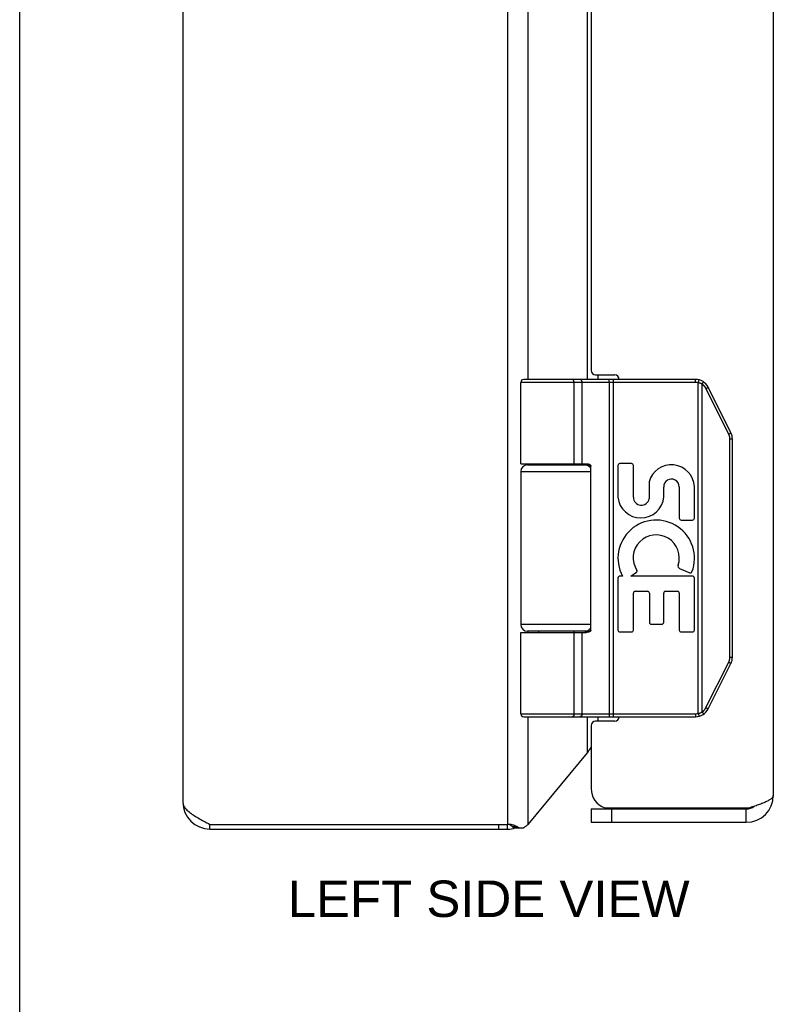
# Model space of a CAD drawing. Header units: inches. Extents: x 0 to 36.8, y 0 to 23.8.
# Tile 2 of 11: x 0 to 3.4, y 6 to 10.4. Entities that reach past the tile are written whole.
import ezdxf

# ---------------------------------------------------------------- set-up
doc = ezdxf.new("R2010")
doc.units = ezdxf.units.IN
doc.header["$LTSCALE"] = 2.021622
doc.header["$MEASUREMENT"] = 0
doc.layers.get('0').update_dxf_attribs({"linetype": 'CONTINUOUS'})
doc.layers.add('02___PRT_ALL_AXES', color=7, linetype='CONTINUOUS')
doc.layers.add('DIMENSIONS', color=7, linetype='CONTINUOUS')
doc.styles.get("Standard").update_dxf_attribs({"font": 'arial.ttf'})

msp = doc.modelspace()

# ---------------------------------------------------------------- linework, layer by layer
at = {"color": 7, "linetype": 'Continuous'}
for p, q in [((0, 0), (0, 23.7838)), ((3.0053, 8.8087), (2.2279, 8.8087)), ((3.0053, 8.8217), (2.2409, 8.8217)), ((2.4584, 8.8217), (2.4583, 8.8217)), ((2.4585, 8.8217), (2.4584, 8.8217)), ((2.4648, 8.4467), (2.4648, 8.8089)), ((2.4648, 8.4467), (2.4648, 8.8089)), ((2.5008, 8.4467), (2.5008, 8.8087)), ((2.621, 8.8169), (2.621, 8.8172)), ((2.6211, 8.8165), (2.621, 8.8169)), ((2.6211, 8.8162), (2.6211, 8.8165)), ((2.6211, 8.8158), (2.6211, 8.8162)), ((2.6212, 8.8155), (2.6211, 8.8158)), ((2.6212, 8.8151), (2.6212, 8.8155)), ((2.6212, 8.8147), (2.6212, 8.8151)), ((2.6213, 8.8143), (2.6212, 8.8147)), ((2.6213, 8.8139), (2.6213, 8.8143)), ((2.6213, 8.8135), (2.6213, 8.8139)), ((2.6214, 8.8131), (2.6213, 8.8135)), ((2.6214, 8.8127), (2.6214, 8.8131)), ((2.6214, 8.8123), (2.6214, 8.8127)), ((2.6214, 8.8119), (2.6214, 8.8123)), ((2.6214, 8.8115), (2.6214, 8.8119)), ((2.6214, 8.811), (2.6214, 8.8115)), ((2.6215, 8.8106), (2.6214, 8.811)), ((2.6215, 8.8102), (2.6215, 8.8106)), ((2.6215, 8.8097), (2.6215, 8.8102)), ((2.6215, 8.8093), (2.6215, 8.8097)), ((2.6215, 8.8089), (2.6215, 8.8093)), ((2.6215, 8.8089), (2.6215, 7.3344)), ((2.6407, 7.3217), (2.6407, 8.8217)), ((3.0053, 8.8087), (3.0053, 8.8217)), ((3.0172, 8.8072), (3.0204, 8.8198)), ((3.0172, 7.3361), (3.0172, 8.8072)), ((3.0361, 8.8029), (3.0364, 8.8034)), ((3.0364, 8.8034), (3.0367, 8.8037)), ((3.0367, 8.8037), (3.0369, 8.8041)), ((3.0369, 8.8041), (3.0371, 8.8044)), ((3.0371, 8.8044), (3.0372, 8.8047)), ((3.0372, 8.8047), (3.0374, 8.8051)), ((3.0374, 8.8051), (3.0376, 8.8054)), ((3.0376, 8.8054), (3.0378, 8.8057)), ((3.0378, 8.8057), (3.038, 8.806)), ((3.038, 8.806), (3.0381, 8.8063)), ((3.0381, 8.8063), (3.0383, 8.8066)), ((3.0383, 8.8066), (3.0385, 8.8069)), ((3.0385, 8.8069), (3.0386, 8.8072)), ((3.0386, 8.8072), (3.0387, 8.8075)), ((3.0387, 8.8075), (3.0389, 8.8077)), ((3.0389, 8.8077), (3.039, 8.808)), ((3.0345, 8.8004), (3.0348, 8.8007)), ((3.0345, 7.343), (3.0345, 8.8004)), ((3.0348, 8.8007), (3.0351, 8.8013)), ((3.0351, 8.8013), (3.0355, 8.8018)), ((3.0355, 8.8018), (3.0358, 8.8023)), ((3.0358, 8.8023), (3.0361, 8.8029)), ((3.0514, 8.7813), (3.052, 8.7816)), ((3.1525, 8.579), (3.0514, 8.7813)), ((3.052, 8.7816), (3.0527, 8.782)), ((3.0527, 8.782), (3.0535, 8.7824)), ((3.0535, 8.7824), (3.0542, 8.7828)), ((3.0542, 8.7828), (3.0549, 8.7831)), ((3.0549, 8.7831), (3.0556, 8.7835)), ((3.0556, 8.7835), (3.0562, 8.7839)), ((3.0562, 8.7839), (3.0567, 8.7841)), ((3.0567, 8.7841), (3.0572, 8.7844)), ((3.0572, 8.7844), (3.0576, 8.7846)), ((3.0576, 8.7846), (3.058, 8.7849)), ((3.058, 8.7849), (3.0584, 8.7851)), ((3.0584, 8.7851), (3.0587, 8.7852)), ((3.0587, 8.7852), (3.0589, 8.7854)), ((3.0589, 8.7854), (3.0591, 8.7855)), ((3.0591, 8.7855), (3.0593, 8.7857)), ((3.0593, 8.7857), (3.0595, 8.7858)), ((3.0595, 8.7858), (3.0597, 8.7859)), ((3.0597, 8.7859), (3.0599, 8.786)), ((3.1623, 8.5849), (3.0612, 8.7871)), ((3.1525, 8.579), (3.1531, 8.5793)), ((3.1531, 8.5793), (3.1538, 8.5797)), ((3.1538, 8.5797), (3.1546, 8.5801)), ((3.1546, 8.5801), (3.1553, 8.5805)), ((3.1553, 8.5805), (3.156, 8.5809)), ((3.156, 8.5809), (3.1567, 8.5813)), ((3.1567, 8.5813), (3.1574, 8.5816)), ((3.1574, 8.5816), (3.1578, 8.5819)), ((3.1577, 8.5569), (3.1689, 8.5569)), ((3.1577, 7.5864), (3.1577, 8.5569)), ((3.1578, 8.5819), (3.1583, 8.5821)), ((3.1583, 8.5821), (3.1587, 8.5824)), ((3.1587, 8.5824), (3.1591, 8.5826)), ((3.1591, 8.5826), (3.1595, 8.5828)), ((3.1595, 8.5828), (3.1598, 8.583)), ((3.1598, 8.583), (3.16, 8.5831)), ((3.16, 8.5831), (3.1602, 8.5833)), ((3.1602, 8.5833), (3.1605, 8.5834)), ((3.1605, 8.5834), (3.1607, 8.5835)), ((3.1607, 8.5835), (3.1609, 8.5837)), ((3.1609, 8.5837), (3.1611, 8.5838)), ((3.1689, 7.5864), (3.1689, 8.5569)), ((2.2279, 8.4117), (2.5389, 8.4117)), ((2.2579, 8.4417), (2.5366, 8.4417)), ((2.5389, 7.7067), (2.5389, 8.4367)), ((2.5389, 7.7317), (2.2279, 7.7317)), ((2.2279, 7.6967), (2.519, 7.6967)), ((2.5366, 7.7017), (2.2579, 7.7017)), ((2.4648, 7.3347), (2.4648, 7.6967)), ((2.4648, 7.3347), (2.4648, 7.6967)), ((2.5008, 7.3347), (2.5008, 7.6967)), ((3.1577, 7.5864), (3.1689, 7.5864)), ((3.0514, 7.362), (3.1525, 7.5643)), ((3.0612, 7.3562), (3.1623, 7.5585)), ((3.1525, 7.5643), (3.1535, 7.5638)), ((3.1535, 7.5638), (3.1542, 7.5634)), ((3.1542, 7.5634), (3.155, 7.563)), ((3.155, 7.563), (3.1557, 7.5626)), ((3.1557, 7.5626), (3.1564, 7.5623)), ((3.1564, 7.5623), (3.157, 7.5619)), ((3.157, 7.5619), (3.1575, 7.5616)), ((3.1575, 7.5616), (3.158, 7.5614)), ((3.158, 7.5614), (3.1584, 7.5611)), ((3.1584, 7.5611), (3.1589, 7.5609)), ((3.1589, 7.5609), (3.1593, 7.5606)), ((3.1593, 7.5606), (3.1595, 7.5605)), ((3.1595, 7.5605), (3.1598, 7.5603)), ((3.1598, 7.5603), (3.16, 7.5602)), ((3.16, 7.5602), (3.1602, 7.56)), ((3.1602, 7.56), (3.1605, 7.5599)), ((3.1605, 7.5599), (3.1607, 7.5598)), ((3.1607, 7.5598), (3.1609, 7.5597)), ((3.0514, 7.362), (3.0523, 7.3615)), ((3.0523, 7.3615), (3.0531, 7.3611)), ((3.0531, 7.3611), (3.0538, 7.3608)), ((3.0538, 7.3608), (3.0545, 7.3604)), ((3.0545, 7.3604), (3.0552, 7.36)), ((3.0552, 7.36), (3.0559, 7.3596)), ((3.0559, 7.3596), (3.0564, 7.3594)), ((3.0564, 7.3594), (3.0569, 7.3591)), ((3.0569, 7.3591), (3.0572, 7.3589)), ((3.0572, 7.3589), (3.0576, 7.3587)), ((3.0576, 7.3587), (3.058, 7.3585)), ((3.058, 7.3585), (3.0584, 7.3582)), ((3.0584, 7.3582), (3.0587, 7.3581)), ((3.0587, 7.3581), (3.0589, 7.3579)), ((3.0589, 7.3579), (3.0591, 7.3578)), ((2.2279, 7.3347), (3.0053, 7.3347)), ((2.2409, 7.3217), (3.0053, 7.3217)), ((2.4584, 7.3217), (2.4583, 7.3217)), ((2.4585, 7.3217), (2.4584, 7.3217)), ((2.4586, 7.3217), (2.4585, 7.3217)), ((2.6212, 7.3277), (2.6211, 7.3273)), ((2.6211, 7.3273), (2.6211, 7.327)), ((2.6213, 7.3288), (2.6212, 7.3284)), ((2.6212, 7.3284), (2.6212, 7.328)), ((2.6212, 7.328), (2.6212, 7.3277)), ((2.6214, 7.3304), (2.6213, 7.33)), ((2.6213, 7.33), (2.6213, 7.3296)), ((2.6213, 7.3296), (2.6213, 7.3292)), ((2.6213, 7.3292), (2.6213, 7.3288)), ((2.6215, 7.3327), (2.6214, 7.3323)), ((2.6214, 7.3323), (2.6214, 7.3319)), ((2.6214, 7.3319), (2.6214, 7.3314)), ((2.6214, 7.3308), (2.6214, 7.3304)), ((2.6215, 7.3344), (2.6215, 7.334)), ((2.6215, 7.334), (2.6215, 7.3336)), ((2.6215, 7.3336), (2.6215, 7.3331)), ((2.6215, 7.3331), (2.6215, 7.3327)), ((3.0053, 7.3347), (3.0053, 7.3217)), ((3.0172, 7.3361), (3.0204, 7.3235)), ((3.0345, 7.343), (3.0349, 7.3424)), ((3.0349, 7.3424), (3.0352, 7.3419)), ((3.0352, 7.3419), (3.0356, 7.3413)), ((3.0356, 7.3413), (3.0359, 7.3408)), ((3.0359, 7.3408), (3.0362, 7.3403)), ((3.0362, 7.3403), (3.0365, 7.3398)), ((3.0365, 7.3398), (3.0368, 7.3394)), ((3.0368, 7.3394), (3.037, 7.3391)), ((3.037, 7.3391), (3.0372, 7.3388)), ((3.0372, 7.3388), (3.0373, 7.3384)), ((3.0373, 7.3384), (3.0375, 7.3381)), ((3.0375, 7.3381), (3.0377, 7.3378)), ((3.038, 7.3373), (3.0381, 7.337)), ((3.0381, 7.337), (3.0383, 7.3367)), ((3.0383, 7.3367), (3.0385, 7.3364)), ((3.0385, 7.3364), (3.0386, 7.3361)), ((3.0386, 7.3361), (3.0387, 7.3359)), ((3.0387, 7.3359), (3.0389, 7.3356)), ((3.0591, 7.3578), (3.0593, 7.3577)), ((3.0593, 7.3577), (3.0595, 7.3575)), ((3.0595, 7.3575), (3.0597, 7.3574)), ((2.5406, 6.9117), (3.2306, 6.9117)), ((2.5406, 6.9117), (2.5406, 6.8517)), ((2.6306, 6.9117), (2.6306, 6.8517)), ((3.2306, 6.8517), (3.2306, 6.9117)), ((0.8454, 6.8217), (0.8454, 6.8427)), ((0.8458, 6.8217), (0.8458, 6.8427)), ((2.1296, 6.8217), (2.1296, 6.8427)), ((2.1694, 6.8217), (2.1694, 6.8427)), ((2.2126, 6.8316), (2.191, 6.8316)), ((2.2001, 6.8265), (2.2307, 6.8265))]:
    msp.add_line(p, q, dxfattribs=at)
at = {"color": 3, "linetype": 'Continuous'}
for p, q in [((2.1694, 16.8007), (2.1694, 6.8427)), ((0.7254, 16.7017), (0.7254, 6.9417)), ((3.3506, 16.6717), (3.3506, 6.9717)), ((2.2614, 8.8217), (2.2614, 14.8217)), ((2.5243, 8.8217), (2.5243, 14.8217)), ((2.5406, 14.7817), (2.5406, 8.8617)), ((2.5606, 8.8417), (2.6456, 8.8417)), ((2.5703, 8.8417), (2.5703, 8.8217)), ((2.2614, 8.4417), (2.2614, 8.4467)), ((2.5243, 8.4417), (2.5243, 8.4464)), ((2.2614, 7.6967), (2.2614, 7.7017)), ((2.5243, 7.6969), (2.5243, 7.7017)), ((2.2614, 6.8426), (2.2614, 7.3217)), ((2.5243, 7.1605), (2.5243, 7.3217)), ((2.5703, 7.3217), (2.5703, 7.3017)), ((2.5406, 7.2817), (2.5406, 7.0017)), ((2.6456, 7.3017), (2.5606, 7.3017)), ((2.2614, 6.8426), (2.5243, 7.1605)), ((2.601, 6.9167), (3.2463, 6.9167)), ((0.8454, 6.8427), (2.1694, 6.8427)), ((2.5406, 6.8517), (3.2306, 6.8517)), ((0.8454, 6.8217), (2.1694, 6.8217))]:
    msp.add_line(p, q, dxfattribs=at)
at = {"color": 7, "linetype": 'Continuous'}
for points in [[(2.4648, 8.8089), (2.4648, 8.8091), (2.4648, 8.8093), (2.4648, 8.8095), (2.4648, 8.8097), (2.4648, 8.81), (2.4648, 8.8102), (2.4648, 8.8104), (2.4648, 8.8106), (2.4647, 8.8108), (2.4647, 8.811), (2.4647, 8.8113), (2.4647, 8.8115), (2.4647, 8.8117), (2.4646, 8.8119), (2.4646, 8.8121), (2.4646, 8.8123), (2.4645, 8.8125), (2.4645, 8.8127), (2.4645, 8.8129), (2.4644, 8.8131), (2.4644, 8.8133), (2.4644, 8.8135), (2.4643, 8.8137), (2.4643, 8.8139), (2.4642, 8.8141), (2.4642, 8.8143), (2.4641, 8.8145), (2.4641, 8.8147), (2.464, 8.8149), (2.464, 8.8151), (2.4639, 8.8153), (2.4639, 8.8155), (2.4638, 8.8157), (2.4637, 8.8158), (2.4637, 8.816), (2.4636, 8.8162), (2.4636, 8.8164), (2.4635, 8.8165), (2.4634, 8.8167), (2.4634, 8.8169), (2.4633, 8.8171), (2.4632, 8.8172), (2.4631, 8.8174), (2.4631, 8.8175), (2.463, 8.8177), (2.4629, 8.8179), (2.4628, 8.818), (2.4628, 8.8182), (2.4627, 8.8183), (2.4626, 8.8184), (2.4625, 8.8186), (2.4624, 8.8187), (2.4623, 8.8189), (2.4623, 8.819), (2.4622, 8.8191), (2.4621, 8.8193), (2.462, 8.8194), (2.4619, 8.8195), (2.4618, 8.8196), (2.4617, 8.8197), (2.4616, 8.8198), (2.4615, 8.82), (2.4614, 8.8201), (2.4613, 8.8202), (2.4612, 8.8203), (2.4611, 8.8204), (2.461, 8.8205), (2.4609, 8.8205), (2.4608, 8.8206), (2.4607, 8.8207), (2.4606, 8.8208), (2.4605, 8.8209), (2.4604, 8.8209), (2.4603, 8.821), (2.4602, 8.8211), (2.4601, 8.8211), (2.46, 8.8212), (2.4599, 8.8213), (2.4598, 8.8213), (2.4597, 8.8214), (2.4596, 8.8214), (2.4595, 8.8214), (2.4594, 8.8215), (2.4593, 8.8215), (2.4592, 8.8215), (2.4591, 8.8216), (2.4589, 8.8216), (2.4588, 8.8216), (2.4587, 8.8216), (2.4586, 8.8216), (2.4585, 8.8217)], [(2.4648, 8.8089), (2.4648, 8.8091), (2.4648, 8.8093), (2.4648, 8.8095), (2.4648, 8.8097), (2.4648, 8.81), (2.4648, 8.8102), (2.4647, 8.8104), (2.4647, 8.8106), (2.4647, 8.8108), (2.4647, 8.811), (2.4647, 8.8113), (2.4647, 8.8115), (2.4646, 8.8117), (2.4646, 8.8119), (2.4646, 8.8121), (2.4645, 8.8123), (2.4645, 8.8125), (2.4645, 8.8127), (2.4644, 8.8129), (2.4644, 8.8131), (2.4644, 8.8133), (2.4643, 8.8135), (2.4643, 8.8137), (2.4642, 8.8139), (2.4642, 8.8141), (2.4642, 8.8143), (2.4641, 8.8145), (2.4641, 8.8147), (2.464, 8.8149), (2.4639, 8.8151), (2.4639, 8.8153), (2.4638, 8.8155), (2.4638, 8.8157), (2.4637, 8.8158), (2.4637, 8.816), (2.4636, 8.8162), (2.4635, 8.8164), (2.4635, 8.8165), (2.4634, 8.8167), (2.4633, 8.8169), (2.4633, 8.8171), (2.4632, 8.8172), (2.4631, 8.8174), (2.463, 8.8175), (2.463, 8.8177), (2.4629, 8.8179), (2.4628, 8.818), (2.4627, 8.8182), (2.4626, 8.8183), (2.4626, 8.8184), (2.4625, 8.8186), (2.4624, 8.8187), (2.4623, 8.8189), (2.4622, 8.819), (2.4621, 8.8191), (2.4621, 8.8193), (2.462, 8.8194), (2.4619, 8.8195), (2.4618, 8.8196), (2.4617, 8.8197), (2.4616, 8.8198), (2.4615, 8.82), (2.4614, 8.8201), (2.4613, 8.8202), (2.4612, 8.8203), (2.4611, 8.8204), (2.461, 8.8205), (2.4609, 8.8205), (2.4608, 8.8206), (2.4607, 8.8207), (2.4606, 8.8208), (2.4605, 8.8209), (2.4604, 8.8209), (2.4603, 8.821), (2.4602, 8.8211), (2.4601, 8.8211), (2.46, 8.8212), (2.4599, 8.8213), (2.4598, 8.8213), (2.4597, 8.8214), (2.4596, 8.8214), (2.4595, 8.8214), (2.4593, 8.8215), (2.4592, 8.8215), (2.4591, 8.8215), (2.459, 8.8216), (2.4589, 8.8216), (2.4588, 8.8216), (2.4587, 8.8216), (2.4586, 8.8216)], [(2.5008, 8.8087), (2.5008, 8.8089), (2.5008, 8.8091), (2.5008, 8.8093), (2.5008, 8.8095), (2.5008, 8.8097), (2.5008, 8.81), (2.5007, 8.8102), (2.5007, 8.8104), (2.5007, 8.8106), (2.5007, 8.8108), (2.5006, 8.811), (2.5006, 8.8113), (2.5006, 8.8115), (2.5005, 8.8117), (2.5005, 8.8119), (2.5005, 8.8121), (2.5004, 8.8123), (2.5004, 8.8125), (2.5003, 8.8127), (2.5003, 8.8129), (2.5002, 8.8131), (2.5001, 8.8133), (2.5001, 8.8135), (2.5, 8.8137), (2.5, 8.8139), (2.4999, 8.8141), (2.4998, 8.8143), (2.4997, 8.8145), (2.4997, 8.8147), (2.4996, 8.8149), (2.4995, 8.8151), (2.4994, 8.8153), (2.4993, 8.8155), (2.4993, 8.8157), (2.4992, 8.8158), (2.4991, 8.816), (2.499, 8.8162), (2.4989, 8.8164), (2.4988, 8.8165), (2.4987, 8.8167), (2.4986, 8.8169), (2.4985, 8.8171), (2.4984, 8.8172), (2.4983, 8.8174), (2.4981, 8.8175), (2.498, 8.8177), (2.4979, 8.8179), (2.4978, 8.818), (2.4977, 8.8182), (2.4976, 8.8183), (2.4974, 8.8184), (2.4973, 8.8186), (2.4972, 8.8187), (2.4971, 8.8189), (2.4969, 8.819), (2.4968, 8.8191), (2.4967, 8.8193), (2.4965, 8.8194), (2.4964, 8.8195), (2.4963, 8.8196), (2.4961, 8.8197), (2.496, 8.8198), (2.4958, 8.82), (2.4957, 8.8201), (2.4955, 8.8202), (2.4954, 8.8203), (2.4952, 8.8204), (2.4951, 8.8205), (2.495, 8.8205), (2.4948, 8.8206), (2.4946, 8.8207), (2.4945, 8.8208), (2.4943, 8.8209), (2.4942, 8.8209), (2.494, 8.821), (2.4939, 8.8211), (2.4937, 8.8211), (2.4936, 8.8212), (2.4934, 8.8213), (2.4932, 8.8213), (2.4931, 8.8214), (2.4929, 8.8214), (2.4928, 8.8214), (2.4926, 8.8215), (2.4924, 8.8215), (2.4923, 8.8215), (2.4921, 8.8216), (2.4919, 8.8216), (2.4918, 8.8216), (2.4916, 8.8216), (2.4915, 8.8216), (2.4913, 8.8217), (2.4911, 8.8217), (2.491, 8.8217)], [(2.621, 8.8172), (2.621, 8.8174), (2.6209, 8.8175), (2.6209, 8.8177), (2.6209, 8.8179), (2.6209, 8.818), (2.6208, 8.8182), (2.6208, 8.8183), (2.6208, 8.8184), (2.6208, 8.8186), (2.6207, 8.8187), (2.6207, 8.8189), (2.6207, 8.819), (2.6207, 8.8191), (2.6206, 8.8193), (2.6206, 8.8194), (2.6206, 8.8195), (2.6206, 8.8196), (2.6205, 8.8197), (2.6205, 8.8198), (2.6205, 8.82), (2.6204, 8.8201), (2.6204, 8.8202), (2.6204, 8.8203), (2.6204, 8.8204), (2.6203, 8.8205), (2.6203, 8.8205), (2.6203, 8.8206), (2.6202, 8.8207), (2.6202, 8.8208), (2.6202, 8.8209), (2.6201, 8.8209), (2.6201, 8.821), (2.6201, 8.8211), (2.62, 8.8211), (2.62, 8.8212), (2.62, 8.8213), (2.6199, 8.8213), (2.6199, 8.8214), (2.6199, 8.8214), (2.6198, 8.8214), (2.6198, 8.8215), (2.6198, 8.8215), (2.6197, 8.8215), (2.6197, 8.8216), (2.6197, 8.8216), (2.6196, 8.8216), (2.6196, 8.8216), (2.6196, 8.8216), (2.6195, 8.8217), (2.6195, 8.8217), (2.6195, 8.8217)], [(3.0345, 8.8004), (3.034, 8.8007), (3.0335, 8.8009), (3.033, 8.8012), (3.0325, 8.8015), (3.032, 8.8018), (3.0315, 8.8021), (3.031, 8.8023), (3.0304, 8.8026), (3.0299, 8.8028), (3.0294, 8.8031), (3.0288, 8.8033), (3.0283, 8.8036), (3.0278, 8.8038), (3.0272, 8.804), (3.0267, 8.8043), (3.0262, 8.8045), (3.0256, 8.8047), (3.0251, 8.8049), (3.0245, 8.8051), (3.024, 8.8053), (3.0234, 8.8055), (3.0229, 8.8057), (3.0223, 8.8058), (3.0217, 8.806), (3.0212, 8.8062), (3.0206, 8.8063), (3.0201, 8.8065), (3.0195, 8.8067), (3.0189, 8.8068), (3.0184, 8.8069), (3.0178, 8.8071), (3.0172, 8.8072)], [(3.039, 8.808), (3.0391, 8.8081), (3.0391, 8.8082), (3.0392, 8.8084), (3.0392, 8.8085), (3.0393, 8.8086), (3.0394, 8.8087), (3.0394, 8.8088), (3.0395, 8.8089), (3.0395, 8.8091), (3.0395, 8.8092), (3.0396, 8.8093), (3.0396, 8.8094), (3.0397, 8.8095), (3.0397, 8.8096), (3.0397, 8.8097), (3.0398, 8.8097), (3.0398, 8.8098), (3.0398, 8.8099), (3.0399, 8.81), (3.0399, 8.8101), (3.0399, 8.8102), (3.0399, 8.8102), (3.04, 8.8103), (3.04, 8.8104), (3.04, 8.8105), (3.04, 8.8105), (3.04, 8.8106), (3.04, 8.8106), (3.04, 8.8107), (3.04, 8.8107), (3.0401, 8.8108), (3.0401, 8.8108), (3.0401, 8.8109), (3.0401, 8.8109), (3.04, 8.811), (3.04, 8.811), (3.04, 8.811), (3.04, 8.8111), (3.04, 8.8111), (3.04, 8.8111), (3.04, 8.8111), (3.04, 8.8112), (3.0399, 8.8112)], [(3.0514, 8.7813), (3.0511, 8.7818), (3.0509, 8.7823), (3.0506, 8.7827), (3.0504, 8.7832), (3.0501, 8.7837), (3.0498, 8.7841), (3.0496, 8.7846), (3.0493, 8.785), (3.049, 8.7855), (3.0487, 8.7859), (3.0484, 8.7864), (3.0481, 8.7868), (3.0478, 8.7873), (3.0475, 8.7877), (3.0472, 8.7882), (3.0469, 8.7886), (3.0466, 8.789), (3.0463, 8.7894), (3.0459, 8.7899), (3.0456, 8.7903), (3.0453, 8.7907), (3.0449, 8.7911), (3.0446, 8.7915), (3.0442, 8.7919), (3.0439, 8.7923), (3.0435, 8.7927), (3.0431, 8.7931), (3.0428, 8.7935), (3.0424, 8.7939), (3.042, 8.7943), (3.0416, 8.7946), (3.0412, 8.795), (3.0408, 8.7954), (3.0405, 8.7957), (3.0401, 8.7961), (3.0397, 8.7965), (3.0392, 8.7968), (3.0388, 8.7971), (3.0384, 8.7975), (3.038, 8.7978), (3.0376, 8.7982), (3.0372, 8.7985), (3.0367, 8.7988), (3.0363, 8.7991), (3.0359, 8.7994), (3.0354, 8.7998), (3.035, 8.8001), (3.0345, 8.8004)], [(3.0599, 8.786), (3.06, 8.7861), (3.0601, 8.7861), (3.0602, 8.7862), (3.0603, 8.7863), (3.0603, 8.7863), (3.0604, 8.7864), (3.0605, 8.7864), (3.0605, 8.7865), (3.0606, 8.7865), (3.0607, 8.7865), (3.0607, 8.7866), (3.0608, 8.7866), (3.0608, 8.7867), (3.0609, 8.7867), (3.0609, 8.7867), (3.061, 8.7868), (3.061, 8.7868), (3.061, 8.7868), (3.0611, 8.7869), (3.0611, 8.7869), (3.0611, 8.7869), (3.0611, 8.787), (3.0612, 8.787), (3.0612, 8.787), (3.0612, 8.787), (3.0612, 8.7871), (3.0612, 8.7871), (3.0612, 8.7871), (3.0612, 8.7871), (3.0612, 8.7871)], [(3.1611, 8.5838), (3.1611, 8.5838), (3.1612, 8.5839), (3.1613, 8.584), (3.1614, 8.584), (3.1615, 8.5841), (3.1615, 8.5841), (3.1616, 8.5842), (3.1617, 8.5842), (3.1617, 8.5842), (3.1618, 8.5843), (3.1619, 8.5843), (3.1619, 8.5844), (3.162, 8.5844), (3.162, 8.5845), (3.1621, 8.5845), (3.1621, 8.5845), (3.1621, 8.5846), (3.1622, 8.5846), (3.1622, 8.5846), (3.1622, 8.5847), (3.1622, 8.5847), (3.1623, 8.5847), (3.1623, 8.5847), (3.1623, 8.5848), (3.1623, 8.5848), (3.1623, 8.5848), (3.1623, 8.5848), (3.1623, 8.5848), (3.1623, 8.5848), (3.1623, 8.5849)], [(3.1577, 8.5569), (3.1577, 8.5575), (3.1577, 8.558), (3.1577, 8.5585), (3.1577, 8.5591), (3.1577, 8.5596), (3.1576, 8.5602), (3.1576, 8.5607), (3.1575, 8.5613), (3.1575, 8.5618), (3.1574, 8.5624), (3.1574, 8.5629), (3.1573, 8.5634), (3.1572, 8.564), (3.1571, 8.5645), (3.1571, 8.5651), (3.157, 8.5656), (3.1569, 8.5661), (3.1568, 8.5667), (3.1566, 8.5672), (3.1565, 8.5677), (3.1564, 8.5683), (3.1563, 8.5688), (3.1561, 8.5693), (3.156, 8.5699), (3.1559, 8.5704), (3.1557, 8.5709), (3.1555, 8.5714), (3.1554, 8.572), (3.1552, 8.5725), (3.155, 8.573), (3.1549, 8.5735), (3.1547, 8.574), (3.1545, 8.5745), (3.1543, 8.5751), (3.1541, 8.5756), (3.1539, 8.5761), (3.1537, 8.5766), (3.1534, 8.5771), (3.1532, 8.5776), (3.153, 8.5781), (3.1527, 8.5786), (3.1525, 8.579)], [(2.2279, 8.4467), (2.519, 8.4467), (2.5196, 8.4467), (2.5203, 8.4466), (2.521, 8.4466), (2.5216, 8.4466), (2.5223, 8.4466), (2.5229, 8.4465), (2.5235, 8.4465), (2.524, 8.4464), (2.5246, 8.4464), (2.5251, 8.4463), (2.5256, 8.4462), (2.5261, 8.4462), (2.5266, 8.4461), (2.5271, 8.446), (2.5275, 8.4459), (2.5279, 8.4458), (2.5283, 8.4458), (2.5287, 8.4457), (2.5291, 8.4456), (2.5295, 8.4455), (2.5298, 8.4454), (2.5302, 8.4453), (2.5305, 8.4452), (2.5308, 8.4451), (2.5311, 8.445), (2.5314, 8.4448), (2.5317, 8.4447), (2.532, 8.4446), (2.5323, 8.4445), (2.5326, 8.4444), (2.5328, 8.4443), (2.5331, 8.4442), (2.5333, 8.444), (2.5335, 8.4439), (2.5338, 8.4438), (2.534, 8.4437), (2.5342, 8.4436), (2.5344, 8.4434), (2.5346, 8.4433), (2.5348, 8.4432), (2.535, 8.4431), (2.5351, 8.4429), (2.5353, 8.4428), (2.5355, 8.4427), (2.5356, 8.4426), (2.5358, 8.4425), (2.5359, 8.4423), (2.5361, 8.4422), (2.5362, 8.4421), (2.5363, 8.442), (2.5365, 8.4418), (2.5366, 8.4417), (2.5367, 8.4416), (2.5368, 8.4415), (2.5369, 8.4414), (2.537, 8.4412), (2.5371, 8.4411), (2.5372, 8.441), (2.5373, 8.4409), (2.5374, 8.4408), (2.5375, 8.4406), (2.5376, 8.4405), (2.5377, 8.4404), (2.5377, 8.4403), (2.5378, 8.4402), (2.5379, 8.4401), (2.538, 8.4399), (2.538, 8.4398), (2.5381, 8.4397), (2.5381, 8.4396), (2.5382, 8.4395), (2.5383, 8.4394), (2.5383, 8.4393), (2.5384, 8.4392), (2.5384, 8.439), (2.5384, 8.4389), (2.5385, 8.4388), (2.5385, 8.4387), (2.5386, 8.4386), (2.5386, 8.4385), (2.5386, 8.4384), (2.5387, 8.4383), (2.5387, 8.4382), (2.5387, 8.4381), (2.5387, 8.4379), (2.5388, 8.4378), (2.5388, 8.4377), (2.5388, 8.4376), (2.5388, 8.4375), (2.5388, 8.4374), (2.5388, 8.4373), (2.5388, 8.4372), (2.5389, 8.4371), (2.5389, 8.437), (2.5389, 8.4369), (2.5389, 8.4368), (2.5389, 8.4367)], [(2.5389, 7.7067), (2.5389, 7.7066), (2.5389, 7.7064), (2.5389, 7.7063), (2.5389, 7.7062), (2.5388, 7.7061), (2.5388, 7.706), (2.5388, 7.7059), (2.5388, 7.7058), (2.5388, 7.7057), (2.5388, 7.7056), (2.5388, 7.7055), (2.5387, 7.7054), (2.5387, 7.7053), (2.5387, 7.7052), (2.5387, 7.7051), (2.5386, 7.7049), (2.5386, 7.7048), (2.5386, 7.7047), (2.5385, 7.7046), (2.5385, 7.7045), (2.5384, 7.7044), (2.5384, 7.7043), (2.5384, 7.7042), (2.5383, 7.7041), (2.5383, 7.7039), (2.5382, 7.7038), (2.5381, 7.7037), (2.5381, 7.7036), (2.538, 7.7035), (2.538, 7.7034), (2.5379, 7.7033), (2.5378, 7.7031), (2.5377, 7.703), (2.5377, 7.7029), (2.5376, 7.7028), (2.5375, 7.7027), (2.5374, 7.7026), (2.5373, 7.7024), (2.5372, 7.7023), (2.5371, 7.7022), (2.537, 7.7021), (2.5369, 7.702), (2.5368, 7.7018), (2.5367, 7.7017), (2.5366, 7.7016), (2.5365, 7.7015), (2.5363, 7.7014), (2.5362, 7.7012), (2.5361, 7.7011), (2.5359, 7.701), (2.5358, 7.7009), (2.5356, 7.7007), (2.5355, 7.7006), (2.5353, 7.7005), (2.5351, 7.7004), (2.535, 7.7003), (2.5348, 7.7001), (2.5346, 7.7), (2.5344, 7.6999), (2.5342, 7.6998), (2.534, 7.6996), (2.5338, 7.6995), (2.5335, 7.6994), (2.5333, 7.6993), (2.5331, 7.6992), (2.5328, 7.699), (2.5326, 7.6989), (2.5323, 7.6988), (2.532, 7.6987), (2.5317, 7.6986), (2.5314, 7.6985), (2.5311, 7.6984), (2.5308, 7.6983), (2.5305, 7.6982), (2.5302, 7.6981), (2.5298, 7.698), (2.5295, 7.6979), (2.5291, 7.6978), (2.5287, 7.6977), (2.5283, 7.6976), (2.5279, 7.6975), (2.5275, 7.6974), (2.5271, 7.6973), (2.5266, 7.6972), (2.5261, 7.6972), (2.5256, 7.6971), (2.5251, 7.697), (2.5246, 7.697), (2.524, 7.6969), (2.5235, 7.6969), (2.5229, 7.6968), (2.5223, 7.6968), (2.5216, 7.6967), (2.521, 7.6967), (2.5203, 7.6967), (2.5196, 7.6967), (2.519, 7.6967)], [(3.1525, 7.5643), (3.1527, 7.5648), (3.153, 7.5653), (3.1532, 7.5658), (3.1534, 7.5663), (3.1537, 7.5668), (3.1539, 7.5673), (3.1541, 7.5678), (3.1543, 7.5683), (3.1545, 7.5688), (3.1547, 7.5693), (3.1549, 7.5698), (3.155, 7.5703), (3.1552, 7.5708), (3.1554, 7.5714), (3.1555, 7.5719), (3.1557, 7.5724), (3.1559, 7.5729), (3.156, 7.5735), (3.1561, 7.574), (3.1563, 7.5745), (3.1564, 7.575), (3.1565, 7.5756), (3.1566, 7.5761), (3.1568, 7.5766), (3.1569, 7.5772), (3.157, 7.5777), (3.1571, 7.5783), (3.1571, 7.5788), (3.1572, 7.5793), (3.1573, 7.5799), (3.1574, 7.5804), (3.1574, 7.581), (3.1575, 7.5815), (3.1575, 7.5821), (3.1576, 7.5826), (3.1576, 7.5831), (3.1577, 7.5837), (3.1577, 7.5842), (3.1577, 7.5848), (3.1577, 7.5853), (3.1577, 7.5859), (3.1577, 7.5864)], [(3.1609, 7.5597), (3.1611, 7.5595), (3.1611, 7.5595), (3.1612, 7.5594), (3.1613, 7.5594), (3.1614, 7.5593), (3.1615, 7.5593), (3.1615, 7.5592), (3.1616, 7.5592), (3.1617, 7.5591), (3.1617, 7.5591), (3.1618, 7.559), (3.1619, 7.559), (3.1619, 7.5589), (3.162, 7.5589), (3.162, 7.5589), (3.1621, 7.5588), (3.1621, 7.5588), (3.1621, 7.5588), (3.1622, 7.5587), (3.1622, 7.5587), (3.1622, 7.5587), (3.1622, 7.5586), (3.1623, 7.5586), (3.1623, 7.5586), (3.1623, 7.5586), (3.1623, 7.5585), (3.1623, 7.5585), (3.1623, 7.5585), (3.1623, 7.5585), (3.1623, 7.5585), (3.1623, 7.5585)], [(3.0345, 7.343), (3.035, 7.3433), (3.0354, 7.3436), (3.0359, 7.3439), (3.0363, 7.3442), (3.0367, 7.3445), (3.0372, 7.3448), (3.0376, 7.3452), (3.038, 7.3455), (3.0384, 7.3458), (3.0388, 7.3462), (3.0392, 7.3465), (3.0397, 7.3469), (3.0401, 7.3472), (3.0405, 7.3476), (3.0408, 7.3479), (3.0412, 7.3483), (3.0416, 7.3487), (3.042, 7.3491), (3.0424, 7.3494), (3.0428, 7.3498), (3.0431, 7.3502), (3.0435, 7.3506), (3.0439, 7.351), (3.0442, 7.3514), (3.0446, 7.3518), (3.0449, 7.3522), (3.0453, 7.3526), (3.0456, 7.353), (3.0459, 7.3535), (3.0463, 7.3539), (3.0466, 7.3543), (3.0469, 7.3547), (3.0472, 7.3552), (3.0475, 7.3556), (3.0478, 7.356), (3.0481, 7.3565), (3.0484, 7.3569), (3.0487, 7.3574), (3.049, 7.3578), (3.0493, 7.3583), (3.0496, 7.3587), (3.0498, 7.3592), (3.0501, 7.3597), (3.0504, 7.3601), (3.0506, 7.3606), (3.0509, 7.3611), (3.0511, 7.3615), (3.0514, 7.362)], [(2.4648, 7.3347), (2.4648, 7.3344), (2.4648, 7.3342), (2.4648, 7.334), (2.4648, 7.3338), (2.4648, 7.3336), (2.4648, 7.3334), (2.4648, 7.3331), (2.4647, 7.3329), (2.4647, 7.3327), (2.4647, 7.3325), (2.4647, 7.3323), (2.4647, 7.3321), (2.4647, 7.3319), (2.4646, 7.3316), (2.4646, 7.3314), (2.4646, 7.3312), (2.4645, 7.331), (2.4645, 7.3308), (2.4645, 7.3306), (2.4644, 7.3304), (2.4644, 7.3302), (2.4644, 7.33), (2.4643, 7.3298), (2.4643, 7.3296), (2.4642, 7.3294), (2.4642, 7.3292), (2.4642, 7.329), (2.4641, 7.3288), (2.4641, 7.3286), (2.464, 7.3284), (2.4639, 7.3282), (2.4639, 7.328), (2.4638, 7.3279), (2.4638, 7.3277), (2.4637, 7.3275), (2.4637, 7.3273), (2.4636, 7.3271), (2.4635, 7.327), (2.4635, 7.3268), (2.4634, 7.3266), (2.4633, 7.3264), (2.4633, 7.3263), (2.4632, 7.3261), (2.4631, 7.3259), (2.463, 7.3258), (2.463, 7.3256), (2.4629, 7.3255), (2.4628, 7.3253), (2.4627, 7.3252), (2.4626, 7.325), (2.4626, 7.3249), (2.4625, 7.3247), (2.4624, 7.3246), (2.4623, 7.3245), (2.4622, 7.3243), (2.4621, 7.3242), (2.4621, 7.3241), (2.462, 7.3239), (2.4619, 7.3238), (2.4618, 7.3237), (2.4617, 7.3236), (2.4616, 7.3235), (2.4615, 7.3234), (2.4614, 7.3233), (2.4613, 7.3232), (2.4612, 7.3231), (2.4611, 7.323), (2.461, 7.3229), (2.4609, 7.3228), (2.4608, 7.3227), (2.4607, 7.3226), (2.4606, 7.3225), (2.4605, 7.3225), (2.4604, 7.3224), (2.4603, 7.3223), (2.4602, 7.3222), (2.4601, 7.3222), (2.46, 7.3221), (2.4599, 7.3221), (2.4598, 7.322), (2.4597, 7.322), (2.4596, 7.3219), (2.4595, 7.3219), (2.4593, 7.3218), (2.4592, 7.3218), (2.4591, 7.3218), (2.459, 7.3218), (2.4589, 7.3217), (2.4588, 7.3217), (2.4587, 7.3217), (2.4586, 7.3217)], [(2.4648, 7.3347), (2.4648, 7.3344), (2.4648, 7.3342), (2.4648, 7.334), (2.4648, 7.3338), (2.4648, 7.3336), (2.4648, 7.3334), (2.4648, 7.3331), (2.4648, 7.3329), (2.4648, 7.3327), (2.4647, 7.3325), (2.4647, 7.3323), (2.4647, 7.3321), (2.4647, 7.3319), (2.4647, 7.3316), (2.4646, 7.3314), (2.4646, 7.3312), (2.4646, 7.331), (2.4645, 7.3308), (2.4645, 7.3306), (2.4645, 7.3304), (2.4644, 7.3302), (2.4644, 7.33), (2.4644, 7.3298), (2.4643, 7.3296), (2.4643, 7.3294), (2.4642, 7.3292), (2.4642, 7.329), (2.4641, 7.3288), (2.4641, 7.3286), (2.464, 7.3284), (2.464, 7.3282), (2.4639, 7.328), (2.4639, 7.3279), (2.4638, 7.3277), (2.4637, 7.3275), (2.4637, 7.3273), (2.4636, 7.3271), (2.4636, 7.327), (2.4635, 7.3268), (2.4634, 7.3266), (2.4634, 7.3264), (2.4633, 7.3263), (2.4632, 7.3261), (2.4631, 7.3259), (2.4631, 7.3258), (2.463, 7.3256), (2.4629, 7.3255), (2.4628, 7.3253), (2.4628, 7.3252), (2.4627, 7.325), (2.4626, 7.3249), (2.4625, 7.3247), (2.4624, 7.3246), (2.4623, 7.3245), (2.4623, 7.3243), (2.4622, 7.3242), (2.4621, 7.3241), (2.462, 7.3239), (2.4619, 7.3238), (2.4618, 7.3237), (2.4617, 7.3236), (2.4616, 7.3235), (2.4615, 7.3234), (2.4614, 7.3233), (2.4613, 7.3232), (2.4612, 7.3231), (2.4611, 7.323), (2.461, 7.3229), (2.4609, 7.3228), (2.4608, 7.3227), (2.4607, 7.3226), (2.4606, 7.3225), (2.4605, 7.3225), (2.4604, 7.3224), (2.4603, 7.3223), (2.4602, 7.3222), (2.4601, 7.3222), (2.46, 7.3221), (2.4599, 7.3221), (2.4598, 7.322), (2.4597, 7.322), (2.4596, 7.3219), (2.4595, 7.3219), (2.4594, 7.3218), (2.4593, 7.3218), (2.4592, 7.3218), (2.4591, 7.3218), (2.4589, 7.3217), (2.4588, 7.3217), (2.4587, 7.3217), (2.4586, 7.3217)], [(2.5008, 7.3347), (2.5008, 7.3344), (2.5008, 7.3342), (2.5008, 7.334), (2.5008, 7.3338), (2.5008, 7.3336), (2.5008, 7.3334), (2.5007, 7.3331), (2.5007, 7.3329), (2.5007, 7.3327), (2.5007, 7.3325), (2.5006, 7.3323), (2.5006, 7.3321), (2.5006, 7.3319), (2.5005, 7.3316), (2.5005, 7.3314), (2.5005, 7.3312), (2.5004, 7.331), (2.5004, 7.3308), (2.5003, 7.3306), (2.5003, 7.3304), (2.5002, 7.3302), (2.5001, 7.33), (2.5001, 7.3298), (2.5, 7.3296), (2.5, 7.3294), (2.4999, 7.3292), (2.4998, 7.329), (2.4997, 7.3288), (2.4997, 7.3286), (2.4996, 7.3284), (2.4995, 7.3282), (2.4994, 7.328), (2.4993, 7.3279), (2.4993, 7.3277), (2.4992, 7.3275), (2.4991, 7.3273), (2.499, 7.3271), (2.4989, 7.327), (2.4988, 7.3268), (2.4987, 7.3266), (2.4986, 7.3264), (2.4985, 7.3263), (2.4984, 7.3261), (2.4983, 7.3259), (2.4981, 7.3258), (2.498, 7.3256), (2.4979, 7.3255), (2.4978, 7.3253), (2.4977, 7.3252), (2.4976, 7.325), (2.4974, 7.3249), (2.4973, 7.3247), (2.4972, 7.3246), (2.4971, 7.3245), (2.4969, 7.3243), (2.4968, 7.3242), (2.4967, 7.3241), (2.4965, 7.3239), (2.4964, 7.3238), (2.4963, 7.3237), (2.4961, 7.3236), (2.496, 7.3235), (2.4958, 7.3234), (2.4957, 7.3233), (2.4955, 7.3232), (2.4954, 7.3231), (2.4952, 7.323), (2.4951, 7.3229), (2.495, 7.3228), (2.4948, 7.3227), (2.4946, 7.3226), (2.4945, 7.3225), (2.4943, 7.3225), (2.4942, 7.3224), (2.494, 7.3223), (2.4939, 7.3222), (2.4937, 7.3222), (2.4936, 7.3221), (2.4934, 7.3221), (2.4932, 7.322), (2.4931, 7.322), (2.4929, 7.3219), (2.4928, 7.3219), (2.4926, 7.3218), (2.4924, 7.3218), (2.4923, 7.3218), (2.4921, 7.3218), (2.4919, 7.3217), (2.4918, 7.3217), (2.4916, 7.3217), (2.4915, 7.3217), (2.4913, 7.3217), (2.4911, 7.3217), (2.491, 7.3217)], [(2.621, 7.3264), (2.621, 7.3261), (2.621, 7.3259), (2.6209, 7.3258), (2.6209, 7.3256), (2.6209, 7.3255), (2.6209, 7.3253), (2.6208, 7.3252), (2.6208, 7.325), (2.6208, 7.3249), (2.6208, 7.3247), (2.6207, 7.3246), (2.6207, 7.3245), (2.6207, 7.3243), (2.6207, 7.3242), (2.6206, 7.3241), (2.6206, 7.3239), (2.6206, 7.3238), (2.6206, 7.3237), (2.6205, 7.3236), (2.6205, 7.3235), (2.6205, 7.3234), (2.6204, 7.3233), (2.6204, 7.3232), (2.6204, 7.3231), (2.6204, 7.323), (2.6203, 7.3229), (2.6203, 7.3228), (2.6203, 7.3227), (2.6202, 7.3226), (2.6202, 7.3225), (2.6202, 7.3225), (2.6201, 7.3224), (2.6201, 7.3223), (2.6201, 7.3222), (2.62, 7.3222), (2.62, 7.3221), (2.62, 7.3221), (2.6199, 7.322), (2.6199, 7.322), (2.6199, 7.3219), (2.6198, 7.3219), (2.6198, 7.3218), (2.6198, 7.3218), (2.6197, 7.3218), (2.6197, 7.3218), (2.6197, 7.3217), (2.6196, 7.3217), (2.6196, 7.3217), (2.6196, 7.3217), (2.6195, 7.3217), (2.6195, 7.3217), (2.6195, 7.3217)], [(2.6211, 7.327), (2.621, 7.3266), (2.621, 7.3264)], [(2.6214, 7.3314), (2.6214, 7.331), (2.6214, 7.3308)], [(3.0172, 7.3361), (3.0178, 7.3362), (3.0184, 7.3364), (3.0189, 7.3365), (3.0195, 7.3367), (3.0201, 7.3368), (3.0206, 7.337), (3.0212, 7.3371), (3.0217, 7.3373), (3.0223, 7.3375), (3.0229, 7.3377), (3.0234, 7.3378), (3.024, 7.338), (3.0245, 7.3382), (3.0251, 7.3384), (3.0256, 7.3386), (3.0262, 7.3388), (3.0267, 7.3391), (3.0272, 7.3393), (3.0278, 7.3395), (3.0283, 7.3397), (3.0288, 7.34), (3.0294, 7.3402), (3.0299, 7.3405), (3.0304, 7.3407), (3.031, 7.341), (3.0315, 7.3413), (3.032, 7.3415), (3.0325, 7.3418), (3.033, 7.3421), (3.0335, 7.3424), (3.034, 7.3427), (3.0345, 7.343)], [(3.0377, 7.3378), (3.0379, 7.3375), (3.038, 7.3373)], [(3.0389, 7.3356), (3.039, 7.3353), (3.0391, 7.3352), (3.0391, 7.3351), (3.0392, 7.335), (3.0392, 7.3348), (3.0393, 7.3347), (3.0394, 7.3346), (3.0394, 7.3345), (3.0395, 7.3344), (3.0395, 7.3343), (3.0395, 7.3342), (3.0396, 7.3341), (3.0396, 7.334), (3.0397, 7.3339), (3.0397, 7.3338), (3.0397, 7.3337), (3.0398, 7.3336), (3.0398, 7.3335), (3.0398, 7.3334), (3.0399, 7.3333), (3.0399, 7.3332), (3.0399, 7.3332), (3.0399, 7.3331), (3.04, 7.333), (3.04, 7.3329), (3.04, 7.3329), (3.04, 7.3328), (3.04, 7.3327), (3.04, 7.3327), (3.04, 7.3326), (3.04, 7.3326), (3.0401, 7.3325), (3.0401, 7.3325), (3.0401, 7.3324), (3.0401, 7.3324), (3.04, 7.3324), (3.04, 7.3323), (3.04, 7.3323), (3.04, 7.3323), (3.04, 7.3322), (3.04, 7.3322), (3.04, 7.3322), (3.04, 7.3322), (3.0399, 7.3321)], [(3.0597, 7.3574), (3.0599, 7.3573), (3.06, 7.3572), (3.0601, 7.3572), (3.0602, 7.3571), (3.0603, 7.3571), (3.0603, 7.357), (3.0604, 7.357), (3.0605, 7.3569), (3.0605, 7.3569), (3.0606, 7.3568), (3.0607, 7.3568), (3.0607, 7.3567), (3.0608, 7.3567), (3.0608, 7.3567), (3.0609, 7.3566), (3.0609, 7.3566), (3.061, 7.3565), (3.061, 7.3565), (3.061, 7.3565), (3.0611, 7.3564), (3.0611, 7.3564), (3.0611, 7.3564), (3.0611, 7.3564), (3.0612, 7.3563), (3.0612, 7.3563), (3.0612, 7.3563), (3.0612, 7.3563), (3.0612, 7.3563), (3.0612, 7.3562), (3.0612, 7.3562), (3.0612, 7.3562)], [(2.191, 6.8316), (2.1893, 6.8335), (2.1876, 6.8352), (2.1858, 6.8368), (2.1841, 6.8381), (2.1823, 6.8392), (2.1804, 6.8402), (2.1786, 6.841), (2.1768, 6.8416), (2.1749, 6.8421), (2.1731, 6.8424), (2.1713, 6.8426), (2.1694, 6.8427)], [(2.191, 6.8316), (2.192, 6.8305), (2.193, 6.8295), (2.194, 6.8287), (2.195, 6.828), (2.1961, 6.8275), (2.1971, 6.8271), (2.198, 6.8268), (2.199, 6.8266), (2.1999, 6.8265), (2.2001, 6.8265)]]:
    msp.add_lwpolyline(points, dxfattribs=at)
at = {"color": 3, "linetype": 'Continuous'}
for points in [[(2.5309, 7.1708), (2.5342, 7.1756), (2.5378, 7.1804), (2.5406, 7.1841)], [(2.5243, 7.1605), (2.5253, 7.1622), (2.5264, 7.1639), (2.5275, 7.1656), (2.5286, 7.1673), (2.5297, 7.1691), (2.5309, 7.1708)], [(3.3506, 6.9717), (3.3505, 6.9698), (3.3501, 6.968), (3.3494, 6.9662), (3.3484, 6.9643), (3.3472, 6.9625), (3.3457, 6.9607), (3.3439, 6.9588), (3.3419, 6.957), (3.3396, 6.9552), (3.3371, 6.9533), (3.3343, 6.9515), (3.3313, 6.9497), (3.328, 6.9478), (3.3245, 6.946), (3.3208, 6.9442), (3.3169, 6.9423), (3.3128, 6.9405), (3.3086, 6.9387), (3.3041, 6.9368), (3.2995, 6.935), (3.2947, 6.9332), (3.2897, 6.9313), (3.2846, 6.9295), (3.2794, 6.9277), (3.2741, 6.9258), (3.2687, 6.924), (3.2632, 6.9222), (3.2576, 6.9203), (3.252, 6.9185), (3.2463, 6.9167)], [(0.7254, 6.9417), (0.7256, 6.9381), (0.7262, 6.9346), (0.7271, 6.9311), (0.7284, 6.9275), (0.7301, 6.924), (0.7321, 6.9205), (0.7345, 6.9169), (0.7373, 6.9134), (0.7404, 6.9098), (0.7438, 6.9063), (0.7475, 6.9028), (0.7516, 6.8992), (0.7559, 6.8957), (0.7605, 6.8922), (0.7654, 6.8886), (0.7706, 6.8851), (0.776, 6.8816), (0.7816, 6.878), (0.7874, 6.8745), (0.7933, 6.871), (0.7995, 6.8674), (0.8058, 6.8639), (0.8122, 6.8603), (0.8187, 6.8568), (0.8253, 6.8533), (0.832, 6.8497), (0.8387, 6.8462), (0.8454, 6.8427)], [(2.2126, 6.8316), (2.2097, 6.8333), (2.2066, 6.8349), (2.2034, 6.8363), (2.2, 6.8376), (2.1964, 6.8388), (2.1928, 6.8398), (2.189, 6.8407), (2.1852, 6.8414), (2.1813, 6.842), (2.1774, 6.8424), (2.1734, 6.8426), (2.1694, 6.8427)], [(2.2614, 6.8426), (2.2591, 6.8407), (2.2567, 6.8388), (2.2543, 6.8369), (2.2518, 6.835), (2.2492, 6.8331), (2.2466, 6.8312)], [(2.2126, 6.8316), (2.2145, 6.8305), (2.2165, 6.8295), (2.2186, 6.8287), (2.2208, 6.8279), (2.2232, 6.8273), (2.2255, 6.8269), (2.2279, 6.8266), (2.2303, 6.8265), (2.2307, 6.8265)], [(2.2307, 6.8265), (2.2327, 6.8266), (2.235, 6.8268), (2.2372, 6.8272), (2.2394, 6.8277), (2.2414, 6.8284), (2.2433, 6.8292), (2.245, 6.8302), (2.2466, 6.8312)]]:
    msp.add_lwpolyline(points, dxfattribs=at)
for centre, radius, start, end in [((2.5606, 8.8617), 0.02, 180, 270), ((2.6456, 8.8217), 0.02, 0, 90), ((2.6456, 7.3217), 0.02, 270, 360), ((2.5606, 7.2817), 0.02, 90, 180), ((2.6306, 7.0017), 0.09, 180, 250.8119), ((3.2306, 6.9717), 0.12, 270, 360), ((0.8454, 6.9417), 0.12, 180, 270), ((2.1694, 6.9417), 0.12, 270, 286.2915)]:
    msp.add_arc(centre, radius, start, end, dxfattribs=at)
at = {"color": 7, "linetype": 'Continuous'}
for centre, radius, start, end in [((2.2409, 8.8087), 0.013, 90, 180), ((3.0053, 8.7592), 0.0625, 26.565, 90), ((3.0053, 8.7592), 0.0495, 76.056, 90), ((3.1064, 8.5569), 0.0625, 360, 26.5651), ((2.2579, 8.4117), 0.03, 90, 180), ((2.5129, 8.4117), 0.03, 30.1277, 90), ((2.2579, 7.7317), 0.03, 180, 270), ((2.5129, 7.7317), 0.03, 270, 329.8723), ((3.1064, 7.5864), 0.0625, 333.4349, 0), ((2.2409, 7.3347), 0.013, 180, 270), ((3.0053, 7.3842), 0.0625, 270, 333.435), ((3.0053, 7.3842), 0.0495, 270, 283.944), ((3.2306, 6.9717), 0.06, 270, 305.7988)]:
    msp.add_arc(centre, radius, start, end, dxfattribs=at)
at = {"layer": '02___PRT_ALL_AXES', "color": 7, "linetype": 'Continuous'}
for p, q in [((2.2279, 8.4467), (2.2279, 8.8087)), ((2.2279, 8.4117), (2.2279, 7.7317)), ((2.3074, 8.4467), (2.3074, 8.4417)), ((2.4634, 8.4467), (2.4634, 8.4417)), ((2.6597, 8.4393), (2.6597, 8.2981)), ((2.72, 8.4477), (2.6681, 8.4477)), ((2.7284, 8.2976), (2.7284, 8.4393)), ((2.7984, 8.3659), (2.7984, 8.2911)), ((2.8638, 8.2992), (2.864, 8.3419)), ((2.9325, 8.3443), (2.9325, 8.2047)), ((2.9999, 8.2047), (2.9999, 8.3443)), ((2.9409, 8.1963), (2.9915, 8.1963)), ((2.9336, 7.9815), (2.9789, 7.9619)), ((2.6597, 7.9384), (2.6597, 7.7069)), ((2.6798, 7.9468), (2.6681, 7.9468)), ((2.7171, 7.9468), (2.7426, 7.9647)), ((2.9915, 7.9468), (2.7171, 7.9468)), ((2.9999, 7.7069), (2.9999, 7.9384)), ((2.7284, 7.7069), (2.7284, 7.871)), ((2.7368, 7.8794), (2.7915, 7.8794)), ((2.7999, 7.871), (2.7999, 7.7414)), ((2.8636, 7.7414), (2.8636, 7.871)), ((2.872, 7.8794), (2.9241, 7.8794)), ((2.9325, 7.871), (2.9325, 7.7069)), ((2.8083, 7.733), (2.8552, 7.733)), ((2.2279, 7.3347), (2.2279, 7.6967)), ((2.3074, 7.7017), (2.3074, 7.6967)), ((2.4634, 7.7017), (2.4634, 7.6967)), ((2.6681, 7.6985), (2.72, 7.6985)), ((2.9409, 7.6985), (2.9915, 7.6985))]:
    msp.add_line(p, q, dxfattribs=at)
for centre, radius, start, end in [((2.6681, 8.4393), 0.0084, 90, 180), ((2.72, 8.4393), 0.0084, 0, 90), ((2.8975, 8.3398), 0.1025, 2.5311, 165.2013), ((2.8982, 8.3443), 0.0343, 0, 183.9372), ((2.7617, 8.3083), 0.1025, 185.6616, 354.9365), ((2.7637, 8.2976), 0.0353, 180, 349.421), ((2.8301, 8.0263), 0.17, 339.2967, 207.8817), ((2.9409, 8.2047), 0.0084, 180, 270), ((2.9915, 8.2047), 0.0084, 270, 360), ((2.8301, 8.0279), 0.1025, 341.514, 212.9235), ((2.7394, 7.9692), 0.0055, 305.0553, 32.9235), ((2.9379, 7.9918), 0.0112, 161.514, 247.3019), ((2.6681, 7.9384), 0.0084, 90, 180), ((2.982, 7.9689), 0.00764, 246.3656, 339.2967), ((2.9915, 7.9384), 0.0084, 0, 90), ((2.7368, 7.871), 0.0084, 90, 180), ((2.7915, 7.871), 0.0084, 0, 90), ((2.872, 7.871), 0.0084, 90, 180), ((2.9241, 7.871), 0.0084, 0, 90), ((2.8083, 7.7414), 0.0084, 180, 270), ((2.8552, 7.7414), 0.0084, 270, 360), ((2.6681, 7.7069), 0.0084, 180, 270), ((2.72, 7.7069), 0.0084, 270, 360), ((2.9409, 7.7069), 0.0084, 180, 270), ((2.9915, 7.7069), 0.0084, 270, 360)]:
    msp.add_arc(centre, radius, start, end, dxfattribs=at)

# ---------------------------------------------------------------- texts
at = {"layer": 'DIMENSIONS', "color": 2, "linetype": 'Continuous', "insert": (2.085, 6.5928), "char_height": 0.162162, "width": 1.783181, "attachment_point": 2, "line_spacing_factor": 0.9}
msp.add_mtext('LEFT SIDE VIEW', dxfattribs=at)

doc.saveas('drawing.dxf')
